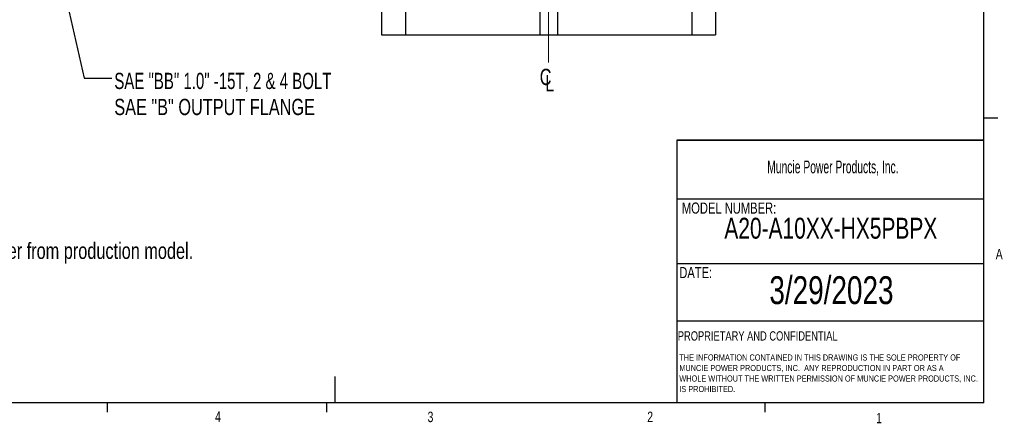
# Model space of a CAD drawing. Header units: inches. Extents: x 0.4 to 16.6, y 0.2 to 10.8.
# Tile 7 of 16: x 7.7 to 16.6, y 0.2 to 3.8. Entities that reach past the tile are written whole.
import ezdxf

# ---------------------------------------------------------------- set-up
doc = ezdxf.new("R2010")
doc.units = ezdxf.units.IN
doc.header["$MEASUREMENT"] = 0
doc.linetypes.add('CENTERX2', pattern=[0.8, 0.5, -0.1, 0.1, -0.1])
doc.layers.add('BORDER', color=7, linetype='Continuous', lineweight=25)
doc.layers.add('SLD-0', color=7, linetype='Continuous', lineweight=25)
doc.styles.add('SLDTEXTSTYLE0', font='TXT', dxfattribs={"width": 0.75})
doc.styles.add('SLDTEXTSTYLE1', font='TXT', dxfattribs={"width": 0.605})
doc.styles.add('SLDTEXTSTYLE2', font='TXT', dxfattribs={"width": 0.691667})
doc.dimstyles.new('SLDDIMSTYLE1', dxfattribs={"dimtxt": 0.18, "dimasz": 0.13, "dimexe": 0, "dimexo": 0.0625, "dimgap": 0, "dimtad": 0, "dimtih": 1, "dimtoh": 1, "dimdec": 0, "dimrnd": 1e-09, "dimzin": 0, "dimdsep": 46, "dimtxsty": 'Standard', "dimsah": 1, "dimcen": 0.09, "dimadec": 0, "dimazin": 0, "dimtfac": 0.13, "dimtdec": 0, "dimtofl": 0, "dimtmove": 0, "dimatfit": 3, "dimfxl": 0, "dimfrac": 2, "dimtolj": 1, "dimtzin": 0, "dimarcsym": 0})

# ---------------------------------------------------------------- blocks, each defined once
blk = doc.blocks.new('SW_NOTE_0')
at = {"layer": 'SLD-0', "color": 0, "char_height": 0.055, "attachment_point": 1, "style": 'SLDTEXTSTYLE0'}
for s, insert in [('THE INFORMATION CONTAINED IN THIS DRAWING IS THE SOLE PROPERTY OF', (0, 0.0709)), ('MUNCIE POWER PRODUCTS, INC.  ANY REPRODUCTION IN PART OR AS A', (0, -0.0235)), ('WHOLE WITHOUT THE WRITTEN PERMISSION OF MUNCIE POWER PRODUCTS, INC.', (0, -0.1178)), ('IS PROHIBITED.', (0, -0.2122))]:
    blk.add_mtext(s, dxfattribs=dict(at, insert=insert))
blk = doc.blocks.new('SW_SYMBOL_MOD_CL')
at = {"layer": 'SLD-0', "color": 0, "char_height": 30.8, "attachment_point": 5, "style": 'SLDTEXTSTYLE0'}
for s, insert in [('C', (15.7, 23.6)), ('L', (23.6, 11.8))]:
    blk.add_mtext(s, dxfattribs=dict(at, insert=insert))
blk = doc.blocks.new('SW_NOTE_0_1')
at = {"layer": 'SLD-0', "color": 0, "char_height": 0.145833, "attachment_point": 1}
for s, insert, style in [('SAE "BB" 1.0" -15T, 2 & 4 BOLT', (0.0214, 0.0478), 'SLDTEXTSTYLE2'), ('SAE "B" OUTPUT FLANGE', (0.0214, -0.186), 'SLDTEXTSTYLE0')]:
    blk.add_mtext(s, dxfattribs=dict(at, insert=insert, style=style))

msp = doc.modelspace()

# ---------------------------------------------------------------- linework, layer by layer
at = {"color": 7, "linetype": 'Continuous', "lineweight": 25}
for p, q in [((10.9659, 3.9081), (10.9659, 3.6945)), ((11.1802, 3.9121), (11.1802, 3.6945)), ((12.3869, 3.9437), (12.3869, 3.6945)), ((12.5449, 3.9437), (12.5449, 3.6945)), ((13.7515, 3.9121), (13.7515, 3.6945)), ((13.9659, 3.9081), (13.9659, 3.6945)), ((10.9659, 3.6945), (11.1802, 3.6945)), ((11.1802, 3.6945), (12.3869, 3.6945)), ((12.3869, 3.6945), (12.5449, 3.6945)), ((12.5449, 3.6945), (13.7515, 3.6945)), ((13.7515, 3.6945), (13.9659, 3.6945))]:
    msp.add_line(p, q, dxfattribs=at)
at = {"layer": 'BORDER'}
for p, q in [((16.3763, 0.3921), (16.3763, 10.6421)), ((16.3763, 2.9503), (16.5013, 2.9503)), ((13.6175, 2.7488), (13.6175, 0.3921)), ((13.6175, 2.2235), (16.3763, 2.2235)), ((13.6175, 1.6426), (16.3763, 1.6426)), ((13.6175, 1.1283), (16.3763, 1.1283)), ((10.5445, 0.6263), (10.5445, 0.3921)), ((16.3763, 0.3921), (0.6263, 0.3921)), ((8.501, 0.3921), (8.501, 0.3073)), ((10.4698, 0.3921), (10.4698, 0.3073)), ((14.4073, 0.3921), (14.4073, 0.3073))]:
    msp.add_line(p, q, dxfattribs=at)
at = {"layer": 'SLD-0', "color": 7, "linetype": 'CENTERX2', "lineweight": 18, "ltscale": 5.333333}
msp.add_line((12.4659, 9.0745), (12.4659, 3.4445), dxfattribs=at)
at = {"layer": 'SLD-0', "lineweight": 35}
msp.add_line((13.6175, 2.7488), (16.3763, 2.7488), dxfattribs=at)

# ---------------------------------------------------------------- block references
at = {"layer": 'SLD-0', "color": 7}
msp.add_blockref('SW_NOTE_0_1', (8.5437, 3.3054), dxfattribs=at)
at = {"layer": 'SLD-0', "color": 7, "xscale": 0.004731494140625, "yscale": 0.004731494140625, "zscale": 0.004731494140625}
msp.add_blockref('SW_SYMBOL_MOD_CL', (12.3647, 3.2033), dxfattribs=at)
at = {"layer": 'SLD-0'}
msp.add_blockref('SW_NOTE_0', (13.64, 0.7548), dxfattribs=at)

# ---------------------------------------------------------------- texts
at = {"color": 7, "linetype": 'Continuous', "lineweight": 0, "char_height": 0.0937, "attachment_point": 1, "style": 'SLDTEXTSTYLE0'}
for s, insert in [('A', (16.4821, 1.7726)), ('4', (9.4701, 0.3137)), ('3', (11.3788, 0.3116)), ('2', (13.3523, 0.3124)), ('1', (15.4083, 0.3014))]:
    msp.add_mtext(s, dxfattribs=dict(at, insert=insert))
at = {"layer": 'BORDER', "style": 'SLDTEXTSTYLE0'}
for s, insert, char_height, attachment_point in [('A20-A10XX-HX5PBPX', (15.0011, 2.0521), 0.1875, 2), ('3/29/2023', (15.0065, 1.5273), 0.25, 2), ('PROPRIETARY AND CONFIDENTIAL', (13.6268, 1.0336), 0.083333, 1)]:
    msp.add_mtext(s, dxfattribs=dict(at, insert=insert, char_height=char_height, attachment_point=attachment_point))
at = {"layer": 'SLD-0', "attachment_point": 1}
for s, insert, char_height, style in [('Muncie Power Products, Inc.', (14.4296, 2.5659), 0.114583, 'SLDTEXTSTYLE1'), ('MODEL NUMBER:', (13.6634, 2.189), 0.1, 'SLDTEXTSTYLE0'), ('DATE:', (13.64, 1.6107), 0.1, 'SLDTEXTSTYLE0')]:
    msp.add_mtext(s, dxfattribs=dict(at, insert=insert, char_height=char_height, style=style))
at = {"layer": 'SLD-0', "color": 7, "insert": (5.5099, 1.8285), "char_height": 0.145833, "attachment_point": 1, "style": 'SLDTEXTSTYLE0'}
msp.add_mtext('- Flange position shown may differ from production model.', dxfattribs=at)

# ---------------------------------------------------------------- leaders
at = {"layer": 'SLD-0', "color": 7}
msp.add_leader([(7.9964, 4.6291), (8.2937, 3.3054), (8.5437, 3.3054)], dimstyle='SLDDIMSTYLE1', dxfattribs=at)

doc.saveas('drawing.dxf')
